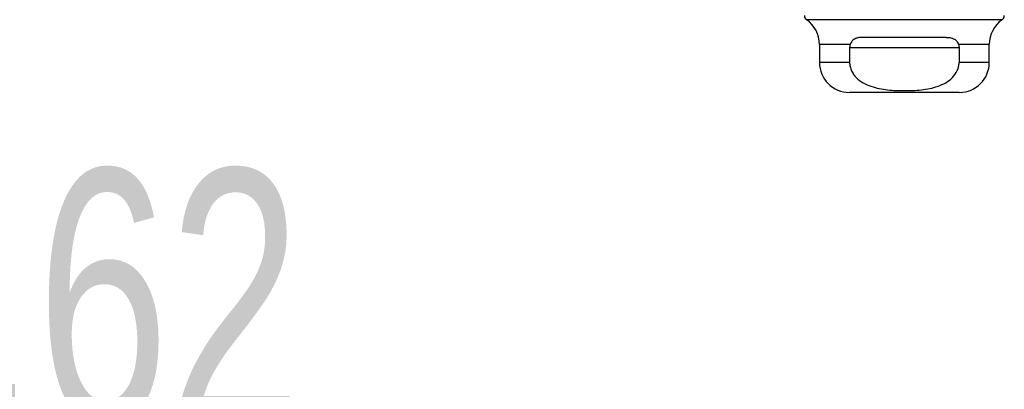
# Model space of a CAD drawing. Header units: inches. Extents: x 0.2 to 10.8, y 0.2 to 8.2.
# Tile 63 of 103: x 3.731 to 4.054, y 6.662 to 6.784. Entities that reach past the tile are written whole.
import ezdxf

# ---------------------------------------------------------------- set-up
doc = ezdxf.new("R2010")
doc.units = ezdxf.units.IN
doc.header["$MEASUREMENT"] = 0
doc.linetypes.add('HIDDEN', pattern=[0.07500000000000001, 0.05, -0.025])
doc.layers.add('DIMENSIONS', color=140, linetype='Continuous')
doc.styles.add('SLDTEXTSTYLE0', font='TXT', dxfattribs={"width": 0.7})
doc.dimstyles.new('SLDDIMSTYLE1', dxfattribs={"dimtxt": 0.0849609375, "dimasz": 0.13, "dimexe": 0, "dimexo": 0.0625, "dimgap": 0.021240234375, "dimtad": 0, "dimtih": 1, "dimtoh": 1, "dimlfac": 12, "dimrnd": 1e-09, "dimzin": 12, "dimdsep": 46, "dimtxsty": 'SLDTEXTSTYLE0', "dimsah": 1, "dimcen": 0.09, "dimadec": 0, "dimazin": 3, "dimtfac": 1, "dimtmove": 0, "dimatfit": 0, "dimfxl": 0, "dimfrac": 2, "dimtolj": 1, "dimtzin": 12, "dimarcsym": 0})

# ---------------------------------------------------------------- blocks, each defined once
blk = doc.blocks.new('_D_3')
at = {"layer": 'DIMENSIONS'}
for p, q in [((3.187792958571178, 6.850693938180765), (3.187792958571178, 6.483148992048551)), ((3.322401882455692, 6.777620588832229), (3.322401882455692, 6.483148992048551)), ((3.187792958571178, 6.608148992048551), (2.937792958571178, 6.608148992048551)), ((3.322401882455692, 6.608148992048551), (3.556265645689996, 6.608148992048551)), ((3.671398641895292, 6.60814898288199), (3.642868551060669, 6.60814898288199)), ((3.642868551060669, 6.60814898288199), (3.642868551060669, 6.473118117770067)), ((3.923867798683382, 6.60814898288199), (3.952397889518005, 6.60814898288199)), ((3.952397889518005, 6.60814898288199), (3.952397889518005, 6.473118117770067)), ((3.642868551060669, 6.473118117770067), (3.671398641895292, 6.473118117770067)), ((3.952397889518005, 6.473118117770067), (3.923867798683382, 6.473118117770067))]:
    blk.add_line(p, q, dxfattribs=at)
for points in [[(3.187792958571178, 6.608148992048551), (3.057792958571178, 6.62814899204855), (3.057792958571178, 6.588148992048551)], [(3.322401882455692, 6.608148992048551), (3.452401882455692, 6.588148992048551), (3.452401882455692, 6.62814899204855)]]:
    blk.add_solid(points, dxfattribs=at)
at = {"layer": 'DIMENSIONS', "char_height": 0.08333333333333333, "attachment_point": 1, "style": 'SLDTEXTSTYLE0'}
for s, insert in [('1.62', (3.671398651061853, 6.73459135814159)), ('41.0', (3.671398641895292, 6.580540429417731))]:
    blk.add_mtext(s, dxfattribs=dict(at, insert=insert))

msp = doc.modelspace()

# ---------------------------------------------------------------- linework, layer by layer
at = {"color": 7, "linetype": 'Continuous', "lineweight": 25}
for p, q in [((4.053347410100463, 6.783678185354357), (3.989136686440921, 6.783678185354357)), ((4.034930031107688, 6.777890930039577), (4.007554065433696, 6.777890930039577)), ((3.99335490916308, 6.775600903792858), (3.99335490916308, 6.769688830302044)), ((4.003455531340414, 6.775600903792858), (3.99335490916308, 6.775600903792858)), ((4.049129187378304, 6.775600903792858), (4.039028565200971, 6.775600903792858)), ((4.049129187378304, 6.769688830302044), (4.049129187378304, 6.775600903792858)), ((4.003272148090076, 6.774610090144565), (4.039211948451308, 6.774610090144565)), ((4.003272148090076, 6.774610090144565), (4.003272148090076, 6.769688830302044)), ((4.039211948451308, 6.774610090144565), (4.039211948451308, 6.769688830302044)), ((4.003272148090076, 6.769688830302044), (3.99335490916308, 6.769688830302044)), ((4.049129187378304, 6.769688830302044), (4.039211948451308, 6.769688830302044)), ((4.039286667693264, 6.759846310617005), (4.00319742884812, 6.759846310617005))]:
    msp.add_line(p, q, dxfattribs=at)
at = {"color": 7, "linetype": 'HIDDEN', "lineweight": 18}
for p, q in [((3.989136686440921, 6.783678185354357), (4.053202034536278, 6.783678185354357)), ((3.989136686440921, 6.783678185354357), (4.053347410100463, 6.783678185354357)), ((4.003455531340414, 6.775600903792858), (3.99335490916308, 6.775600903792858)), ((3.99335490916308, 6.775600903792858), (4.003455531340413, 6.775600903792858)), ((4.039028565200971, 6.775600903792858), (4.049129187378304, 6.775600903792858)), ((4.039028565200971, 6.775600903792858), (4.049129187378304, 6.775600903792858)), ((4.003272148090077, 6.774610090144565), (4.039211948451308, 6.774610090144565)), ((4.039211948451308, 6.774610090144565), (4.003272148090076, 6.774610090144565)), ((4.039211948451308, 6.774610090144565), (4.003272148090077, 6.774610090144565)), ((4.003272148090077, 6.769688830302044), (3.99335490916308, 6.769688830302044)), ((3.99335490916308, 6.769688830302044), (4.003272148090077, 6.769688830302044)), ((4.039211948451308, 6.769688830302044), (4.049129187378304, 6.769688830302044)), ((4.039211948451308, 6.769688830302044), (4.049129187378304, 6.769688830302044))]:
    msp.add_line(p, q, dxfattribs=at)
at = {"color": 7, "linetype": 'Continuous', "lineweight": 25}
for centre, radius, start, end in [((3.990074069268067, 6.78502439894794), 0.001640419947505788, 180, 235.1500954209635), ((4.052410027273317, 6.78502439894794), 0.001640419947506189, 304.8499045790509, 0), ((3.983512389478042, 6.775600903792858), 0.009842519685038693, 0, 55.1500954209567), ((4.058971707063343, 6.775600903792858), 0.009842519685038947, 124.8499045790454, 180), ((4.003197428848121, 6.769688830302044), 0.00984251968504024, 180, 269.9999999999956), ((4.039286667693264, 6.769688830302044), 0.009842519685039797, 270.0000000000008, 0)]:
    msp.add_arc(centre, radius, start, end, dxfattribs=at)
for points, knots in [([(4.007554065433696, 6.777890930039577), (4.007119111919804, 6.777890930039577), (4.006697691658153, 6.777864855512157), (4.005886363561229, 6.777733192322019), (4.005491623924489, 6.7776259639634), (4.004765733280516, 6.777289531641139), (4.004430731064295, 6.777056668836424), (4.003863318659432, 6.776439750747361), (4.00362779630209, 6.776051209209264), (4.003455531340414, 6.775600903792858)], [0, 0, 0, 0, 0.25, 0.25, 0.5, 0.5, 0.75, 0.75, 1, 1, 1, 1]), ([(4.034930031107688, 6.777890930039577), (4.03536498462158, 6.777890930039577), (4.035786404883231, 6.777864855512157), (4.036597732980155, 6.777733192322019), (4.036992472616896, 6.7776259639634), (4.037718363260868, 6.777289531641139), (4.038053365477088, 6.777056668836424), (4.038620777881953, 6.776439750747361), (4.038856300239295, 6.776051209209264), (4.039028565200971, 6.775600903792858)], [0, 0, 0, 0, 0.25, 0.25, 0.5, 0.5, 0.75, 0.75, 1, 1, 1, 1]), ([(4.003272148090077, 6.769688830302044), (4.003272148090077, 6.769213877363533), (4.003325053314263, 6.768748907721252), (4.003528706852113, 6.767837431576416), (4.003682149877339, 6.767385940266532), (4.004073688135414, 6.766529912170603), (4.00430999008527, 6.766125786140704), (4.004854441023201, 6.765359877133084), (4.005164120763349, 6.764997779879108), (4.00615631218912, 6.764004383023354), (4.006918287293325, 6.76344528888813), (4.008547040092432, 6.762510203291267), (4.009401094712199, 6.762139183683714), (4.011164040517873, 6.761530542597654), (4.012078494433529, 6.761293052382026), (4.013905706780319, 6.76092266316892), (4.014822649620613, 6.760787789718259), (4.017580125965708, 6.76048342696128), (4.019426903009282, 6.760408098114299), (4.023130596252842, 6.76041035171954), (4.024995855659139, 6.760488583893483), (4.028691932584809, 6.76090679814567), (4.030538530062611, 6.761251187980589), (4.033157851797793, 6.762170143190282), (4.034013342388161, 6.762547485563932), (4.035626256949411, 6.763487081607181), (4.036375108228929, 6.764043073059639), (4.03769009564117, 6.765377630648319), (4.038229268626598, 6.766126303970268), (4.03880954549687, 6.767406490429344), (4.038959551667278, 6.767852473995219), (4.039159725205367, 6.768755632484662), (4.039211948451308, 6.769216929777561), (4.039211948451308, 6.769688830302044)], [0, 0, 0, 0, 0.0312500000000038, 0.0312500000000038, 0.06250000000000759, 0.06250000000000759, 0.09375000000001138, 0.09375000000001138, 0.1250000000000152, 0.1250000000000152, 0.187500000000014, 0.187500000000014, 0.2500000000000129, 0.2500000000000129, 0.3125000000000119, 0.3125000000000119, 0.3750000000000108, 0.3750000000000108, 0.5000000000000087, 0.5000000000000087, 0.6250000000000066, 0.6250000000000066, 0.7500000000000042, 0.7500000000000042, 0.8125000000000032, 0.8125000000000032, 0.8750000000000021, 0.8750000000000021, 0.9375000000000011, 0.9375000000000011, 0.9687500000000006, 0.9687500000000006, 1, 1, 1, 1])]:
    msp.add_open_spline(points, degree=3, knots=knots, dxfattribs=at)
for points in [[(4.003455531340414, 6.775600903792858), (4.003337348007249, 6.775291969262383), (4.003272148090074, 6.774955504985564), (4.003272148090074, 6.774610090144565)], [(4.039028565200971, 6.775600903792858), (4.039146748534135, 6.775291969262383), (4.039211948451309, 6.774955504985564), (4.039211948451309, 6.774610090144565)]]:
    msp.add_open_spline(points, degree=3, dxfattribs=at)

# ---------------------------------------------------------------- dimensions: what is measured, and where the dimension line sits
at = {"layer": 'DIMENSIONS'}
dim = msp.add_linear_dim(base=(3.322401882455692, 6.608148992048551), p1=(3.187792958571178, 6.900693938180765), p2=(3.322401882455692, 6.827620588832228), dimstyle='SLDDIMSTYLE1', dxfattribs=at)
dim.commit()
dim.dimension.update_dxf_attribs({"geometry": '_D_3', "text_midpoint": (3.797633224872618, 6.608148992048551), "dimtype": 160})

doc.saveas('drawing.dxf')
